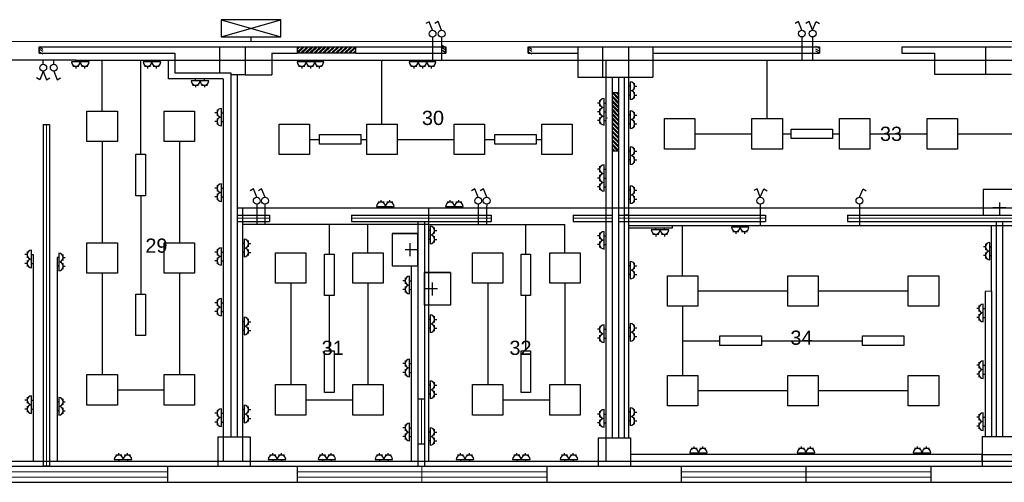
# Model space of a CAD drawing. Header units: millimetres. Extents: x -134161 to 355560, y -27497 to 30328.
# Tile 45 of 95: x 27472 to 42696, y -4 to 7144. Entities that reach past the tile are written whole.
import ezdxf

# ---------------------------------------------------------------- set-up
doc = ezdxf.new("R2010")
doc.units = ezdxf.units.MM
for name, color, linetype, lineweight in [('1_eksplikacija', 8, 'CONTINUOUS', 15), ('1_ESOSAS_SIENAS', 7, 'CONTINUOUS', 30), ('1_PROJ_SIENAS', 6, 'CONTINUOUS', 25), ('1_sanehnika', 8, 'CONTINUOUS', 15), ('_plans', 7, 'CONTINUOUS', 5), ('AVK-A_uzdevums', 1, 'CONTINUOUS', 30), ('AVK-V_uzdevums', 5, 'CONTINUOUS', 30)]:
    doc.layers.add(name, color=color, linetype=linetype, lineweight=lineweight)
doc.styles.add('PBL', font='arial.ttf')
doc.linetypes.add('BATTING', pattern='A,0.00254,-2.54,[134,ltypeshp.shx,S=2.54,R=0,X=-2.54,Y=0],-5.08,[134,ltypeshp.shx,S=2.54,R=180,X=2.54,Y=0],-2.54', length=10.16254)

# ---------------------------------------------------------------- blocks, each defined once
blk = doc.blocks.new('izlietne')
at = {"layer": '1_ESOSAS_SIENAS', "color": 0}
for p, q in [((-250.4, -398.68), (-250.4, 0)), ((250.5, 0), (-250.4, 0)), ((-250.4, 0), (-250.4, -398.68)), ((0, -197.63), (0, 0)), ((250.5, -398.68), (250.5, 0)), ((250.5, -398.68), (250.5, 0)), ((102.4, -120.05), (-98.7, -120.05)), ((-250.4, -398.68), (250.5, -398.68))]:
    blk.add_line(p, q, dxfattribs=at)
blk = doc.blocks.new('3stavs_sak')
at = {"layer": '1_ESOSAS_SIENAS', "linetype": 'ByBlock', "lineweight": 0}
h = blk.add_hatch(dxfattribs=at)
h.set_pattern_fill('ANSI32', color=8, scale=5, style=0)
h.set_pattern_definition([(45, (-11592.49, 30703.72), (-33.67596, 33.67596), []), (45, (-11570.037, 30703.72), (-33.67596, 33.67596), [])])
h.paths.add_polyline_path([(32664, 6727), (31764, 6727), (31764, 6625), (32664, 6625)])
h = blk.add_hatch(dxfattribs=at)
h.set_pattern_fill('ANSI32', color=8, scale=5, angle=-90, style=0)
h.set_pattern_definition([(315, (60711.1, 49374.77), (33.67596, 33.67596), []), (315, (60711.1, 49352.317), (33.67596, 33.67596), [])])
h.paths.add_polyline_path([(36731, 5119), (36731, 6018), (36632, 6018), (36632, 5119)])
at = {"layer": '1_ESOSAS_SIENAS', "color": 0}
for p, q in [((27774, 6727), (31764, 6727)), ((27774, 6727), (27774, 6625)), ((30561, 6727), (30561, 6325)), ((30960, 6727), (30960, 6293)), ((31764, 6727), (31764, 6625)), ((32664, 6727), (34063, 6727)), ((32664, 6727), (32664, 6625)), ((35333, 6727), (39836, 6727)), ((36100, 6727), (36100, 6258)), ((36484, 6727), (36484, 6258)), ((36886, 6727), (36886, 6258)), ((37260, 6727), (37260, 6258)), ((41109, 6727), (42806, 6727)), ((41109, 6727), (41109, 6625)), ((42407, 6727), (42407, 6304)), ((27774, 6625), (29873, 6625)), ((29873, 6625), (29873, 6325)), ((31373, 6625), (31764, 6625)), ((31373, 6625), (31373, 6293)), ((32664, 6625), (34063, 6625)), ((33733, 6625), (34063, 6625)), ((35333, 6625), (36100, 6625)), ((37260, 6625), (39836, 6625)), ((41109, 6625), (41617, 6625)), ((41617, 6625), (41617, 6304)), ((29873, 6325), (30734, 6325)), ((30734, 6325), (30734, 698)), ((30960, 6293), (30734, 6293)), ((30833, 6293), (30833, 698)), ((30960, 6293), (31373, 6293)), ((36100, 6258), (37260, 6258)), ((36632, 6258), (36632, 6018)), ((36731, 6258), (36731, 6018)), ((41617, 6304), (42407, 6304)), ((42407, 6304), (42806, 6304)), ((36731, 6149), (36731, 6145)), ((36632, 6018), (36731, 6018)), ((36632, 6018), (36731, 6018)), ((36632, 5119), (36632, 681)), ((36632, 5119), (36731, 5119)), ((36731, 5119), (36731, 681)), ((33630, 4025), (33630, 247)), ((33630, 4025), (33733, 4025)), ((33733, 4025), (33733, 247)), ((42570, 4025), (42570, 702)), ((42570, 4025), (42668, 4025)), ((42668, 4025), (42668, 702)), ((33630, 1288), (33733, 1288)), ((30536, 698), (30536, 247)), ((30536, 698), (31034, 698)), ((31034, 698), (31034, 247)), ((36417, 681), (36417, 240)), ((36417, 681), (36918, 681)), ((36918, 681), (36918, 240)), ((42354, 702), (42354, 247)), ((42354, 702), (42855, 702)), ((33630, 589), (33733, 589)), ((1453, 247), (66421, 247)), ((29757, 247), (29757, 0)), ((31761, 247), (31761, -4)), ((35620, 247), (35620, -4)), ((37698, 247), (37698, 0)), ((41561, 247), (41561, 0)), ((0, 0), (66671, 0))]:
    blk.add_line(p, q, dxfattribs=at)
at = {"layer": '1_ESOSAS_SIENAS', "color": 0, "lineweight": 5}
for p, q in [((33683, 1288), (33683, 589)), ((25799, 159), (29757, 159)), ((31761, 159), (33690, 159)), ((33690, 247), (33690, -4)), ((33690, 247), (33690, -4)), ((33690, 159), (35620, 159)), ((37698, 159), (39628, 159)), ((39628, 247), (39628, 0)), ((39631, 247), (39631, 0)), ((39631, 159), (41561, 159)), ((25799, 78), (29757, 78)), ((31761, 78), (33690, 78)), ((33690, 78), (35620, 78)), ((37698, 78), (39628, 78)), ((39631, 78), (41561, 78))]:
    blk.add_line(p, q, dxfattribs=at)
at = {"layer": '1_PROJ_SIENAS', "linetype": 'ByBlock'}
for p, q in [((27774, 6727), (27774, 6625)), ((27774, 6625), (27774, 6727)), ((27774, 6723), (27830, 6691)), ((31764, 6727), (32664, 6727)), ((34007, 6744), (34063, 6712)), ((34007, 6711), (34063, 6678)), ((34063, 6727), (34063, 6625)), ((34063, 6625), (34063, 6727)), ((35333, 6727), (35333, 6625)), ((35333, 6625), (35333, 6727)), ((35333, 6723), (35388, 6691)), ((39836, 6698), (39780, 6730)), ((39836, 6727), (39836, 6625)), ((27774, 6690), (27830, 6657)), ((27774, 6650), (27830, 6618)), ((32664, 6625), (31764, 6625)), ((34007, 6671), (34063, 6639)), ((35333, 6690), (35388, 6657)), ((35333, 6650), (35388, 6618)), ((39836, 6659), (39780, 6691)), ((39836, 6625), (39780, 6657)), ((36632, 6018), (36632, 5119)), ((36731, 6018), (36731, 5119)), ((27834, 5525), (27834, 247)), ((27834, 5525), (27934, 5525)), ((27934, 5525), (27934, 247)), ((30833, 4125), (31333, 4125)), ((31333, 4125), (31333, 4025)), ((32603, 4125), (32603, 4025)), ((32603, 4125), (33630, 4125)), ((33630, 4125), (34760, 4125)), ((34760, 4125), (34760, 4025)), ((34760, 4125), (34760, 4025)), ((36030, 4125), (36632, 4125)), ((36030, 4125), (36030, 4025)), ((36030, 4125), (36030, 4025)), ((36731, 4125), (39001, 4125)), ((39001, 4125), (39001, 4025)), ((40270, 4125), (40270, 4025)), ((40270, 4125), (44968, 4125)), ((30833, 4025), (31333, 4025)), ((32603, 4025), (33630, 4025)), ((33733, 4025), (34760, 4025)), ((36030, 4025), (36632, 4025)), ((36731, 4025), (39001, 4025)), ((40270, 4025), (44968, 4025)), ((27934, 247), (27834, 247))]:
    blk.add_line(p, q, dxfattribs=at)
at = {"layer": '1_PROJ_SIENAS', "color": 8, "linetype": 'BATTING', "lineweight": 0, "ltscale": 3}
for p, q in [((27884, 5525), (27884, 247)), ((30833, 4075), (31333, 4075)), ((32603, 4075), (33630, 4075)), ((33630, 4075), (34760, 4075)), ((36030, 4075), (36632, 4075)), ((36731, 4075), (39001, 4075)), ((40270, 4075), (44968, 4075))]:
    blk.add_line(p, q, dxfattribs=at)
at = {"layer": '1_sanehnika', "linetype": 'ByBlock'}
for p, rotation in [((42619, 4124), 180.0101832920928), ((33630, 3591), 270.0101832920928)]:
    blk.add_blockref('izlietne', p, dxfattribs=dict(at, rotation=rotation))
at = {"layer": '1_sanehnika', "linetype": 'ByBlock', "xscale": -1, "rotation": 89.98981670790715}
blk.add_blockref('izlietne', (33733, 2986), dxfattribs=at)
at = {"layer": '1_eksplikacija', "linetype": 'ByBlock', "style": 'PBL'}
for s, p in [('30', (33691, 5517)), ('33', (40773, 5271)), ('29', (29415, 3543)), ('34', (39388, 2121)), ('31', (32141, 1964)), ('32', (35044, 1964))]:
    blk.add_text(s, height=220, dxfattribs=at).set_placement(p)

msp = doc.modelspace()

# ---------------------------------------------------------------- linework, layer by layer
at = {"layer": 'AVK-A_uzdevums', "color": 3}
for p, q in [((33803, 7113), (33752, 7083)), ((33855, 6980), (33803, 7113)), ((39513, 7116), (39462, 7086)), ((39565, 6983), (39513, 7116)), ((33854, 6875), (33853, 6811)), ((39564, 6877), (39563, 6813)), ((33853, 6811), (33853, 6518)), ((39563, 6813), (39563, 6518)), ((27999, 6454), (28000, 6518)), ((29343, 5064), (29343, 6518)), ((27999, 6349), (28052, 6216)), ((28052, 6216), (28102, 6247)), ((29344, 4423), (29344, 3585)), ((31087, 4533), (31036, 4502)), ((31139, 4400), (31087, 4533)), ((34511, 4533), (34460, 4502)), ((34563, 4400), (34511, 4533)), ((40456, 4400), (40512, 4531)), ((40512, 4531), (40562, 4500)), ((31138, 4294), (31137, 4230)), ((34562, 4294), (34561, 4230)), ((40456, 4294), (40455, 4230)), ((31137, 4230), (31137, 3980)), ((34561, 4230), (34561, 3980)), ((40455, 4230), (40455, 3963)), ((32260, 3523), (32260, 3980)), ((35296, 3523), (35296, 3980)), ((29344, 3585), (29343, 2904)), ((32260, 2026), (32260, 2882)), ((35296, 2026), (35296, 2882)), ((37722, 2184), (38298, 2184)), ((38939, 2184), (40502, 2184))]:
    msp.add_line(p, q, dxfattribs=at)
at = {"layer": 'AVK-A_uzdevums', "color": 5}
for p, q in [((33944, 7114), (33893, 7083)), ((33996, 6980), (33944, 7114)), ((39680, 7116), (39629, 7086)), ((39732, 6983), (39680, 7116)), ((39732, 6983), (39787, 7115)), ((39787, 7115), (39837, 7083)), ((33995, 6875), (33994, 6811)), ((39731, 6877), (39730, 6813)), ((33994, 6811), (33994, 6518)), ((39730, 6813), (39730, 6518)), ((28340, 6518), (26365, 6518)), ((27836, 6454), (27837, 6518)), ((28747, 5732), (28747, 6518)), ((33072, 5530), (33072, 6518)), ((39029, 5615), (39029, 6518)), ((27782, 6217), (27732, 6248)), ((27836, 6349), (27782, 6217)), ((27836, 6349), (27889, 6216)), ((27889, 6216), (27939, 6247)), ((37911, 5380), (38794, 5380)), ((39264, 5380), (39398, 5380)), ((40039, 5380), (40148, 5380)), ((40617, 5380), (41501, 5380)), ((41971, 5380), (42854, 5380)), ((31954, 5295), (32105, 5295)), ((32746, 5295), (32837, 5295)), ((33307, 5295), (34190, 5295)), ((34660, 5295), (34816, 5295)), ((35457, 5295), (35544, 5295)), ((31213, 4533), (31162, 4502)), ((31265, 4400), (31213, 4533)), ((34642, 4533), (34591, 4502)), ((34694, 4400), (34642, 4533)), ((38872, 4533), (38821, 4503)), ((38923, 4400), (38872, 4533)), ((38923, 4400), (38978, 4531)), ((38978, 4531), (39028, 4500)), ((31264, 4294), (31263, 4230)), ((34693, 4294), (34692, 4230)), ((38923, 4294), (38922, 4230)), ((31263, 4230), (31263, 3980)), ((34692, 4230), (34692, 3980)), ((38922, 4230), (38922, 3963)), ((33793, 3980), (30917, 3980)), ((32857, 3541), (32857, 3980)), ((33793, 3980), (35903, 3980)), ((35903, 3541), (35903, 3980)), ((37722, 3188), (37722, 3963)), ((37957, 2954), (39348, 2954)), ((39818, 2954), (41211, 2954)), ((37722, 2719), (37722, 1649)), ((37957, 1415), (39348, 1415)), ((39818, 1415), (41211, 1415))]:
    msp.add_line(p, q, dxfattribs=at)
at = {"layer": 'AVK-A_uzdevums'}
msp.add_line((326, 6796), (66357, 6825), dxfattribs=at)
at = {"layer": 'AVK-A_uzdevums', "color": 1}
for p, q in [((28340, 6518), (29767, 6518)), ((29767, 6518), (29767, 6228)), ((29767, 6518), (66012, 6518)), ((35577, 6518), (66272, 6518)), ((36533, 6518), (36533, 321)), ((30617, 6228), (29767, 6228)), ((30617, 6228), (30617, 321)), ((56570, 4230), (30833, 4230)), ((30917, 4230), (30917, 321)), ((33793, 4230), (33793, 321)), ((37559, 3963), (57196, 3963)), ((42500, 2948), (42500, 3963)), ((27679, 3514), (27679, 321)), ((28049, 3470), (28049, 321)), ((33525, 3341), (33525, 321)), ((326, 321), (66421, 321))]:
    msp.add_line(p, q, dxfattribs=at)
at = {"layer": 'AVK-A_uzdevums', "color": 4}
for p, q in [((36816, 6258), (36816, 4125)), ((36816, 6258), (36886, 6258)), ((36886, 6258), (36886, 4125)), ((36886, 4125), (36816, 4125)), ((36816, 4125), (36816, 681)), ((36886, 4125), (36886, 681)), ((36886, 3963), (37559, 3963)), ((37559, 3963), (37559, 3923)), ((37559, 3923), (36886, 3923)), ((42500, 2948), (42397, 2947)), ((42397, 2947), (42397, 702)), ((42500, 2948), (42500, 702)), ((42354, 425), (36918, 425)), ((36918, 425), (36918, 321)), ((36918, 321), (42354, 321)), ((42354, 321), (42354, 425)), ((42354, 425), (48256, 425))]:
    msp.add_line(p, q, dxfattribs=at)
at = {"layer": 'AVK-A_uzdevums', "color": 3}
for points in [[(32105, 5222), (32105, 5368), (32746, 5368), (32746, 5222)], [(34816, 5222), (34816, 5368), (35457, 5368), (35457, 5222)], [(39398, 5307), (39398, 5453), (40039, 5453), (40039, 5307)], [(29270, 5064), (29416, 5064), (29416, 4423), (29270, 4423)], [(32187, 3523), (32333, 3523), (32333, 2882), (32187, 2882)], [(35223, 3523), (35369, 3523), (35369, 2882), (35223, 2882)], [(29270, 2904), (29416, 2904), (29416, 2263), (29270, 2263)], [(38298, 2111), (38298, 2257), (38939, 2257), (38939, 2111)], [(40502, 2111), (40502, 2257), (41143, 2257), (41143, 2111)], [(32187, 2026), (32333, 2026), (32333, 1385), (32187, 1385)], [(35223, 2026), (35369, 2026), (35369, 1385), (35223, 1385)]]:
    msp.add_lwpolyline(points, close=True, dxfattribs=at)
for centre in [(33855, 6928), (39565, 6930), (27999, 6402), (31138, 4347), (34562, 4347), (40456, 4347)]:
    msp.add_circle(centre, 52.7, dxfattribs=at)
at = {"layer": 'AVK-A_uzdevums', "color": 5}
for centre in [(33996, 6928), (39732, 6930), (27836, 6402), (31264, 4347), (34693, 4347), (38923, 4347)]:
    msp.add_circle(centre, 52.7, dxfattribs=at)
at = {"layer": 'AVK-V_uzdevums', "color": 1}
for p, q in [((31509, 7144), (30587, 7144)), ((30587, 7144), (30587, 6877)), ((30587, 6877), (31509, 7144)), ((30587, 7144), (31509, 6877)), ((31509, 6877), (31509, 7144)), ((30587, 6877), (31509, 6877)), ((31048, 6877), (31048, 6810)), ((28408, 6492), (28272, 6492)), ((28294, 6424), (28340, 6424)), ((28340, 6492), (28340, 6518)), ((28340, 6424), (28387, 6424)), ((28340, 6424), (28340, 6392)), ((28544, 6492), (28408, 6492)), ((28430, 6424), (28476, 6424)), ((28476, 6492), (28476, 6518)), ((28476, 6424), (28523, 6424)), ((28476, 6424), (28476, 6392)), ((29516, 6492), (29380, 6492)), ((29401, 6424), (29448, 6424)), ((29448, 6492), (29448, 6518)), ((29448, 6424), (29495, 6424)), ((29448, 6424), (29448, 6392)), ((29652, 6492), (29516, 6492)), ((29537, 6424), (29584, 6424)), ((29584, 6492), (29584, 6518)), ((29584, 6424), (29631, 6424)), ((29584, 6424), (29584, 6392)), ((31900, 6492), (31764, 6492)), ((31785, 6424), (31832, 6424)), ((31832, 6492), (31832, 6518)), ((31832, 6424), (31879, 6424)), ((31832, 6424), (31832, 6392)), ((32036, 6492), (31900, 6492)), ((31921, 6424), (31968, 6424)), ((31968, 6492), (31968, 6518)), ((31968, 6424), (32015, 6424)), ((31968, 6424), (31968, 6392)), ((32172, 6492), (32036, 6492)), ((32057, 6424), (32104, 6424)), ((32104, 6492), (32104, 6518)), ((32104, 6424), (32151, 6424)), ((32104, 6424), (32104, 6392)), ((33632, 6492), (33496, 6492)), ((33517, 6424), (33564, 6424)), ((33564, 6492), (33564, 6518)), ((33564, 6424), (33611, 6424)), ((33564, 6424), (33564, 6392)), ((33768, 6492), (33632, 6492)), ((33653, 6424), (33700, 6424)), ((33700, 6492), (33700, 6518)), ((33700, 6424), (33747, 6424)), ((33700, 6424), (33700, 6392)), ((33904, 6492), (33768, 6492)), ((33789, 6424), (33836, 6424)), ((33836, 6492), (33836, 6518)), ((33836, 6424), (33883, 6424)), ((33836, 6424), (33836, 6392)), ((30260, 6202), (30124, 6202)), ((30145, 6134), (30192, 6134)), ((30192, 6202), (30192, 6228)), ((30192, 6134), (30239, 6134)), ((30192, 6134), (30192, 6102)), ((30396, 6202), (30260, 6202)), ((30281, 6134), (30328, 6134)), ((30328, 6202), (30328, 6228)), ((30328, 6134), (30375, 6134)), ((30328, 6134), (30328, 6102)), ((36439, 5857), (36407, 5857)), ((36439, 5903), (36439, 5857)), ((36439, 5857), (36439, 5810)), ((36507, 5789), (36507, 5924)), ((36507, 5857), (36533, 5857)), ((36507, 5653), (36507, 5789)), ((30523, 5706), (30491, 5706)), ((30523, 5753), (30523, 5706)), ((30523, 5706), (30523, 5659)), ((30591, 5638), (30591, 5774)), ((30591, 5706), (30617, 5706)), ((30591, 5502), (30591, 5638)), ((36439, 5721), (36407, 5721)), ((36439, 5767), (36439, 5721)), ((36439, 5721), (36439, 5674)), ((36507, 5721), (36533, 5721)), ((36507, 5517), (36507, 5653)), ((30523, 5570), (30491, 5570)), ((30523, 5617), (30523, 5570)), ((30523, 5570), (30523, 5523)), ((30591, 5570), (30617, 5570)), ((36439, 5585), (36407, 5585)), ((36439, 5631), (36439, 5585)), ((36439, 5585), (36439, 5538)), ((36507, 5585), (36533, 5585)), ((36439, 4880), (36439, 4834)), ((36507, 4766), (36507, 4902)), ((36439, 4834), (36407, 4834)), ((36439, 4834), (36439, 4787)), ((36439, 4745), (36439, 4698)), ((36507, 4834), (36533, 4834)), ((36507, 4630), (36507, 4766)), ((30523, 4588), (30523, 4541)), ((30591, 4473), (30591, 4609)), ((36439, 4698), (36407, 4698)), ((36439, 4698), (36439, 4651)), ((36439, 4609), (36439, 4562)), ((36507, 4698), (36533, 4698)), ((36507, 4494), (36507, 4630)), ((30523, 4541), (30491, 4541)), ((30523, 4541), (30523, 4495)), ((30523, 4452), (30523, 4405)), ((30591, 4541), (30617, 4541)), ((30591, 4337), (30591, 4473)), ((36439, 4562), (36407, 4562)), ((36439, 4562), (36439, 4515)), ((36507, 4562), (36533, 4562)), ((30523, 4405), (30491, 4405)), ((30523, 4405), (30523, 4359)), ((30591, 4405), (30617, 4405)), ((33059, 4324), (33012, 4324)), ((33059, 4324), (33059, 4357)), ((33105, 4324), (33059, 4324)), ((33195, 4324), (33148, 4324)), ((33195, 4324), (33195, 4357)), ((33241, 4324), (33195, 4324)), ((34126, 4324), (34080, 4324)), ((34126, 4324), (34126, 4357)), ((34173, 4324), (34126, 4324)), ((34262, 4324), (34215, 4324)), ((34262, 4324), (34262, 4357)), ((34309, 4324), (34262, 4324)), ((32991, 4256), (33127, 4256)), ((33059, 4256), (33059, 4230)), ((33127, 4256), (33263, 4256)), ((33195, 4256), (33195, 4230)), ((34058, 4256), (34194, 4256)), ((34126, 4256), (34126, 4230)), ((34194, 4256), (34330, 4256)), ((34262, 4256), (34262, 4230)), ((38544, 3938), (38544, 3963)), ((38680, 3938), (38680, 3963)), ((33819, 3886), (33793, 3886)), ((33819, 3954), (33819, 3818)), ((33819, 3818), (33819, 3682)), ((33887, 3886), (33887, 3933)), ((33887, 3839), (33887, 3886)), ((33887, 3886), (33920, 3886)), ((36439, 3852), (36439, 3805)), ((36507, 3737), (36507, 3873)), ((38612, 3938), (38476, 3938)), ((38497, 3870), (38544, 3870)), ((38544, 3870), (38591, 3870)), ((38544, 3870), (38544, 3837)), ((38748, 3938), (38612, 3938)), ((38633, 3870), (38680, 3870)), ((38680, 3870), (38727, 3870)), ((38680, 3870), (38680, 3837)), ((30943, 3684), (30917, 3684)), ((30943, 3752), (30943, 3616)), ((31011, 3684), (31011, 3730)), ((31011, 3637), (31011, 3684)), ((31011, 3684), (31044, 3684)), ((33819, 3750), (33793, 3750)), ((33887, 3750), (33887, 3797)), ((33887, 3703), (33887, 3750)), ((33887, 3750), (33920, 3750)), ((36439, 3805), (36407, 3805)), ((36439, 3669), (36407, 3669)), ((36439, 3805), (36439, 3758)), ((36439, 3716), (36439, 3669)), ((36439, 3669), (36439, 3622)), ((36507, 3805), (36533, 3805)), ((36507, 3601), (36507, 3737)), ((36507, 3669), (36533, 3669)), ((42406, 3683), (42406, 3636)), ((42474, 3568), (42474, 3704)), ((27586, 3514), (27553, 3514)), ((27586, 3561), (27586, 3514)), ((27586, 3514), (27586, 3467)), ((27654, 3446), (27654, 3582)), ((27654, 3514), (27679, 3514)), ((28075, 3538), (28075, 3402)), ((28143, 3470), (28143, 3516)), ((30523, 3553), (30491, 3553)), ((30523, 3600), (30523, 3553)), ((30523, 3553), (30523, 3507)), ((30591, 3485), (30591, 3621)), ((30591, 3553), (30617, 3553)), ((30943, 3548), (30917, 3548)), ((30943, 3616), (30943, 3480)), ((31011, 3548), (31011, 3594)), ((31011, 3501), (31011, 3548)), ((31011, 3548), (31044, 3548)), ((42406, 3636), (42373, 3636)), ((42406, 3636), (42406, 3589)), ((42406, 3547), (42406, 3500)), ((42474, 3636), (42500, 3636)), ((42474, 3432), (42474, 3568)), ((27586, 3378), (27553, 3378)), ((27586, 3425), (27586, 3378)), ((27586, 3378), (27586, 3331)), ((27654, 3310), (27654, 3446)), ((27654, 3378), (27679, 3378)), ((28075, 3470), (28049, 3470)), ((28075, 3402), (28075, 3266)), ((28143, 3423), (28143, 3470)), ((28143, 3470), (28176, 3470)), ((28143, 3334), (28143, 3380)), ((30523, 3417), (30491, 3417)), ((30523, 3464), (30523, 3417)), ((30523, 3417), (30523, 3371)), ((30591, 3350), (30591, 3485)), ((30591, 3417), (30617, 3417)), ((42406, 3500), (42373, 3500)), ((42406, 3500), (42406, 3453)), ((42474, 3500), (42500, 3500)), ((28075, 3334), (28049, 3334)), ((28143, 3287), (28143, 3334)), ((28143, 3334), (28176, 3334)), ((33431, 3111), (33398, 3111)), ((33431, 3158), (33431, 3111)), ((33431, 3111), (33431, 3065)), ((33499, 3043), (33499, 3179)), ((33499, 3111), (33525, 3111)), ((33431, 2975), (33398, 2975)), ((33431, 3022), (33431, 2975)), ((33431, 2975), (33431, 2929)), ((33499, 2907), (33499, 3043)), ((33499, 2975), (33525, 2975)), ((30523, 2770), (30491, 2770)), ((30523, 2817), (30523, 2770)), ((30523, 2770), (30523, 2724)), ((30591, 2702), (30591, 2838)), ((30591, 2770), (30617, 2770)), ((30523, 2634), (30491, 2634)), ((30523, 2681), (30523, 2634)), ((30523, 2634), (30523, 2588)), ((30591, 2566), (30591, 2702)), ((30591, 2634), (30617, 2634)), ((30943, 2478), (30917, 2478)), ((30943, 2546), (30943, 2410)), ((31011, 2478), (31011, 2524)), ((31011, 2431), (31011, 2478)), ((31011, 2478), (31044, 2478)), ((33819, 2514), (33793, 2514)), ((33819, 2582), (33819, 2446)), ((33819, 2446), (33819, 2310)), ((33887, 2514), (33887, 2561)), ((33887, 2468), (33887, 2514)), ((33887, 2514), (33920, 2514)), ((30943, 2342), (30917, 2342)), ((30943, 2410), (30943, 2274)), ((31011, 2342), (31011, 2388)), ((31011, 2295), (31011, 2342)), ((31011, 2342), (31044, 2342)), ((33819, 2378), (33793, 2378)), ((33887, 2378), (33887, 2425)), ((33887, 2332), (33887, 2378)), ((33887, 2378), (33920, 2378)), ((36439, 2360), (36407, 2360)), ((36439, 2406), (36439, 2360)), ((36439, 2360), (36439, 2313)), ((36507, 2292), (36507, 2428)), ((36507, 2360), (36533, 2360)), ((36507, 2156), (36507, 2292)), ((36439, 2224), (36407, 2224)), ((36439, 2270), (36439, 2224)), ((36439, 2224), (36439, 2177)), ((36507, 2224), (36533, 2224)), ((33431, 1831), (33398, 1831)), ((33431, 1878), (33431, 1831)), ((33431, 1831), (33431, 1784)), ((33499, 1763), (33499, 1899)), ((33499, 1831), (33525, 1831)), ((33431, 1695), (33398, 1695)), ((33431, 1742), (33431, 1695)), ((33431, 1695), (33431, 1648)), ((33499, 1627), (33499, 1763)), ((33499, 1695), (33525, 1695)), ((33819, 1563), (33819, 1427)), ((33887, 1495), (33887, 1542)), ((33819, 1495), (33793, 1495)), ((33819, 1427), (33819, 1291)), ((33887, 1449), (33887, 1495)), ((33887, 1495), (33920, 1495)), ((33887, 1359), (33887, 1406)), ((27586, 1264), (27553, 1264)), ((27586, 1310), (27586, 1264)), ((27586, 1264), (27586, 1217)), ((27654, 1196), (27654, 1331)), ((27654, 1264), (27679, 1264)), ((28075, 1238), (28049, 1238)), ((28075, 1306), (28075, 1170)), ((28143, 1238), (28143, 1284)), ((28143, 1191), (28143, 1238)), ((28143, 1238), (28176, 1238)), ((33819, 1359), (33793, 1359)), ((33887, 1313), (33887, 1359)), ((33887, 1359), (33920, 1359)), ((27586, 1128), (27553, 1128)), ((27586, 1174), (27586, 1128)), ((27586, 1128), (27586, 1081)), ((27654, 1060), (27654, 1196)), ((27654, 1128), (27679, 1128)), ((28075, 1102), (28049, 1102)), ((28075, 1170), (28075, 1034)), ((28143, 1102), (28143, 1148)), ((28143, 1055), (28143, 1102)), ((28143, 1102), (28176, 1102)), ((30523, 1110), (30523, 1063)), ((30591, 996), (30591, 1131)), ((30943, 1119), (30917, 1119)), ((30943, 1187), (30943, 1051)), ((31011, 1119), (31011, 1166)), ((31011, 1073), (31011, 1119)), ((31011, 1119), (31044, 1119)), ((36439, 1098), (36439, 1051)), ((36507, 983), (36507, 1119)), ((30523, 1063), (30491, 1063)), ((30523, 928), (30491, 928)), ((30523, 1063), (30523, 1017)), ((30523, 974), (30523, 928)), ((30523, 928), (30523, 881)), ((30591, 1063), (30617, 1063)), ((30591, 860), (30591, 996)), ((30591, 928), (30617, 928)), ((30943, 983), (30917, 983)), ((30943, 1051), (30943, 916)), ((31011, 983), (31011, 1030)), ((31011, 937), (31011, 983)), ((31011, 983), (31044, 983)), ((36439, 1051), (36407, 1051)), ((36439, 916), (36407, 916)), ((36439, 1051), (36439, 1005)), ((36439, 962), (36439, 916)), ((36439, 916), (36439, 869)), ((36507, 1051), (36533, 1051)), ((36507, 848), (36507, 983)), ((36507, 916), (36533, 916)), ((33431, 840), (33398, 840)), ((33431, 887), (33431, 840)), ((33431, 840), (33431, 793)), ((33499, 772), (33499, 908)), ((33499, 840), (33525, 840)), ((33499, 636), (33499, 772)), ((33819, 772), (33793, 772)), ((33819, 840), (33819, 704)), ((33887, 772), (33887, 819)), ((33887, 725), (33887, 772)), ((33887, 772), (33920, 772)), ((33431, 704), (33398, 704)), ((33431, 751), (33431, 704)), ((33431, 704), (33431, 657)), ((33499, 704), (33525, 704)), ((33819, 636), (33793, 636)), ((33819, 704), (33819, 568)), ((33887, 636), (33887, 683)), ((33887, 589), (33887, 636)), ((33887, 636), (33920, 636)), ((28935, 347), (29071, 347)), ((29003, 415), (28956, 415)), ((29003, 415), (29003, 448)), ((29050, 415), (29003, 415)), ((29003, 347), (29003, 321)), ((29071, 347), (29207, 347)), ((29139, 415), (29092, 415)), ((29139, 415), (29139, 448)), ((29185, 415), (29139, 415)), ((29139, 347), (29139, 321)), ((31316, 347), (31452, 347)), ((31384, 415), (31337, 415)), ((31384, 415), (31384, 448)), ((31431, 415), (31384, 415)), ((31384, 347), (31384, 321)), ((31452, 347), (31588, 347)), ((31520, 415), (31473, 415)), ((31520, 415), (31520, 448)), ((31567, 415), (31520, 415)), ((31520, 347), (31520, 321)), ((32085, 347), (32221, 347)), ((32153, 415), (32106, 415)), ((32153, 415), (32153, 448)), ((32199, 415), (32153, 415)), ((32153, 347), (32153, 321)), ((32221, 347), (32357, 347)), ((32289, 415), (32242, 415)), ((32289, 415), (32289, 448)), ((32335, 415), (32289, 415)), ((32289, 347), (32289, 321)), ((32966, 347), (33102, 347)), ((33034, 415), (32988, 415)), ((33034, 415), (33034, 448)), ((33081, 415), (33034, 415)), ((33034, 347), (33034, 321)), ((33102, 347), (33238, 347)), ((33170, 415), (33124, 415)), ((33170, 415), (33170, 448)), ((33217, 415), (33170, 415)), ((33170, 347), (33170, 321)), ((34221, 347), (34357, 347)), ((34289, 415), (34243, 415)), ((34289, 415), (34289, 448)), ((34336, 415), (34289, 415)), ((34289, 347), (34289, 321)), ((34357, 347), (34493, 347)), ((34425, 415), (34379, 415)), ((34425, 415), (34425, 448)), ((34472, 415), (34425, 415)), ((34425, 347), (34425, 321)), ((35091, 347), (35227, 347)), ((35159, 415), (35112, 415)), ((35159, 415), (35159, 448)), ((35206, 415), (35159, 415)), ((35159, 347), (35159, 321)), ((35227, 347), (35363, 347)), ((35295, 415), (35248, 415)), ((35295, 415), (35295, 448)), ((35342, 415), (35295, 415)), ((35295, 347), (35295, 321)), ((35828, 347), (35964, 347)), ((35896, 415), (35850, 415)), ((35896, 415), (35896, 448)), ((35943, 415), (35896, 415)), ((35896, 347), (35896, 321)), ((35964, 347), (36100, 347)), ((36032, 415), (35986, 415)), ((36032, 415), (36032, 448)), ((36079, 415), (36032, 415)), ((36032, 347), (36032, 321))]:
    msp.add_line(p, q, dxfattribs=at)
at = {"layer": 'AVK-V_uzdevums', "color": 4}
for p, q in [((36912, 6115), (36886, 6115)), ((36912, 6183), (36912, 6048)), ((36980, 6115), (36980, 6162)), ((36980, 6069), (36980, 6115)), ((36980, 6115), (37013, 6115)), ((36912, 5980), (36886, 5980)), ((36912, 6048), (36912, 5912)), ((36980, 5980), (36980, 6026)), ((36980, 5933), (36980, 5980)), ((36980, 5980), (37013, 5980)), ((36912, 5668), (36886, 5668)), ((36912, 5736), (36912, 5600)), ((36980, 5668), (36980, 5715)), ((36980, 5622), (36980, 5668)), ((36980, 5668), (37013, 5668)), ((36912, 5533), (36886, 5533)), ((36912, 5600), (36912, 5465)), ((36980, 5533), (36980, 5579)), ((36980, 5486), (36980, 5533)), ((36980, 5533), (37013, 5533)), ((36912, 5181), (36912, 5045)), ((36912, 5113), (36886, 5113)), ((36912, 5045), (36912, 4909)), ((36980, 5113), (36980, 5160)), ((36980, 5066), (36980, 5113)), ((36980, 5113), (37013, 5113)), ((36912, 4977), (36886, 4977)), ((36980, 4977), (36980, 5024)), ((36980, 4930), (36980, 4977)), ((36980, 4977), (37013, 4977)), ((36912, 4575), (36912, 4440)), ((36912, 4508), (36886, 4508)), ((36912, 4440), (36912, 4304)), ((36980, 4508), (36980, 4554)), ((36980, 4461), (36980, 4508)), ((36980, 4508), (37013, 4508)), ((36980, 4372), (36980, 4418)), ((36912, 4372), (36886, 4372)), ((36980, 4325), (36980, 4372)), ((36980, 4372), (37013, 4372)), ((37374, 3897), (37238, 3897)), ((37260, 3829), (37306, 3829)), ((37306, 3897), (37306, 3923)), ((37306, 3829), (37353, 3829)), ((37306, 3829), (37306, 3796)), ((37510, 3897), (37374, 3897)), ((37396, 3829), (37442, 3829)), ((37442, 3897), (37442, 3923)), ((37442, 3829), (37489, 3829)), ((37442, 3829), (37442, 3796)), ((36912, 3410), (36912, 3274)), ((36980, 3342), (36980, 3389)), ((36912, 3342), (36886, 3342)), ((36912, 3206), (36886, 3206)), ((36912, 3274), (36912, 3138)), ((36980, 3295), (36980, 3342)), ((36980, 3342), (37013, 3342)), ((36980, 3206), (36980, 3253)), ((36980, 3160), (36980, 3206)), ((36980, 3206), (37013, 3206)), ((42371, 2613), (42371, 2749)), ((42303, 2681), (42270, 2681)), ((42303, 2728), (42303, 2681)), ((42303, 2681), (42303, 2634)), ((42303, 2592), (42303, 2545)), ((42371, 2681), (42397, 2681)), ((42371, 2477), (42371, 2613)), ((36912, 2451), (36912, 2315)), ((42303, 2545), (42270, 2545)), ((42303, 2545), (42303, 2498)), ((42371, 2545), (42397, 2545)), ((36912, 2383), (36886, 2383)), ((36912, 2315), (36912, 2179)), ((36980, 2383), (36980, 2430)), ((36980, 2336), (36980, 2383)), ((36980, 2383), (37013, 2383)), ((36980, 2247), (36980, 2294)), ((36912, 2247), (36886, 2247)), ((36980, 2201), (36980, 2247)), ((36980, 2247), (37013, 2247)), ((42303, 1852), (42303, 1805)), ((42371, 1737), (42371, 1873)), ((42303, 1805), (42270, 1805)), ((42303, 1805), (42303, 1758)), ((42303, 1716), (42303, 1669)), ((42371, 1805), (42397, 1805)), ((42371, 1601), (42371, 1737)), ((42303, 1669), (42270, 1669)), ((42303, 1669), (42303, 1622)), ((42371, 1669), (42397, 1669)), ((36912, 1080), (36886, 1080)), ((36912, 1147), (36912, 1012)), ((36980, 1080), (36980, 1126)), ((36980, 1033), (36980, 1080)), ((36980, 1080), (37013, 1080)), ((42371, 934), (42371, 1070)), ((36912, 944), (36886, 944)), ((36912, 1012), (36912, 876)), ((36980, 944), (36980, 990)), ((36980, 897), (36980, 944)), ((36980, 944), (37013, 944)), ((42303, 1002), (42270, 1002)), ((42303, 1049), (42303, 1002)), ((42303, 1002), (42303, 956)), ((42371, 1002), (42397, 1002)), ((42371, 798), (42371, 934)), ((42303, 866), (42270, 866)), ((42303, 913), (42303, 866)), ((42303, 866), (42303, 820)), ((42371, 866), (42397, 866)), ((37899, 519), (37853, 519)), ((37899, 519), (37899, 551)), ((37946, 519), (37899, 519)), ((38035, 519), (37989, 519)), ((38035, 519), (38035, 551)), ((38082, 519), (38035, 519)), ((39561, 519), (39515, 519)), ((39561, 519), (39561, 551)), ((39608, 519), (39561, 519)), ((39697, 519), (39651, 519)), ((39697, 519), (39697, 551)), ((39744, 519), (39697, 519)), ((41355, 519), (41308, 519)), ((41355, 519), (41355, 551)), ((41402, 519), (41355, 519)), ((41491, 519), (41444, 519)), ((41491, 519), (41491, 551)), ((41537, 519), (41491, 519)), ((37831, 451), (37967, 451)), ((37899, 451), (37899, 425)), ((37967, 451), (38103, 451)), ((38035, 451), (38035, 425)), ((39493, 451), (39629, 451)), ((39561, 451), (39561, 425)), ((39629, 451), (39765, 451)), ((39697, 451), (39697, 425)), ((41287, 451), (41423, 451)), ((41355, 451), (41355, 425)), ((41423, 451), (41559, 451)), ((41491, 451), (41491, 425))]:
    msp.add_line(p, q, dxfattribs=at)
at = {"layer": 'AVK-V_uzdevums', "color": 5}
for p, q in [((28747, 5263), (28747, 3696)), ((29941, 5263), (29941, 3696)), ((28747, 3227), (28747, 1660)), ((29941, 3227), (29941, 1660)), ((31663, 3072), (31663, 1505)), ((32857, 3072), (32857, 1505)), ((34709, 3072), (34709, 1505)), ((35903, 3072), (35903, 1505)), ((28982, 1425), (29706, 1425)), ((31898, 1270), (32622, 1270)), ((34944, 1270), (35668, 1270))]:
    msp.add_line(p, q, dxfattribs=at)
for points in [[(28512, 5732), (28982, 5732), (28982, 5263), (28512, 5263)], [(29706, 5732), (30176, 5732), (30176, 5263), (29706, 5263)], [(31484, 5530), (31954, 5530), (31954, 5061), (31484, 5061)], [(31484, 5530), (31954, 5530), (31954, 5061), (31484, 5061)], [(31484, 5530), (31954, 5530), (31954, 5061), (31484, 5061)], [(31484, 5530), (31954, 5530), (31954, 5061), (31484, 5061)], [(31484, 5530), (31954, 5530), (31954, 5061), (31484, 5061)], [(31484, 5530), (31954, 5530), (31954, 5061), (31484, 5061)], [(32837, 5530), (33307, 5530), (33307, 5061), (32837, 5061)], [(32837, 5530), (33307, 5530), (33307, 5061), (32837, 5061)], [(34190, 5530), (34660, 5530), (34660, 5061), (34190, 5061)], [(34190, 5530), (34660, 5530), (34660, 5061), (34190, 5061)], [(35544, 5530), (36013, 5530), (36013, 5061), (35544, 5061)], [(35544, 5530), (36013, 5530), (36013, 5061), (35544, 5061)], [(37441, 5615), (37911, 5615), (37911, 5145), (37441, 5145)], [(37441, 5615), (37911, 5615), (37911, 5145), (37441, 5145)], [(38794, 5615), (39264, 5615), (39264, 5145), (38794, 5145)], [(38794, 5615), (39264, 5615), (39264, 5145), (38794, 5145)], [(40148, 5615), (40617, 5615), (40617, 5145), (40148, 5145)], [(40148, 5615), (40617, 5615), (40617, 5145), (40148, 5145)], [(41501, 5615), (41971, 5615), (41971, 5145), (41501, 5145)], [(41501, 5615), (41971, 5615), (41971, 5145), (41501, 5145)], [(41501, 5615), (41971, 5615), (41971, 5145), (41501, 5145)], [(41501, 5615), (41971, 5615), (41971, 5145), (41501, 5145)], [(28512, 3696), (28982, 3696), (28982, 3227), (28512, 3227)], [(29706, 3696), (30176, 3696), (30176, 3227), (29706, 3227)], [(31428, 3541), (31898, 3541), (31898, 3072), (31428, 3072)], [(32622, 3541), (33092, 3541), (33092, 3072), (32622, 3072)], [(34474, 3541), (34944, 3541), (34944, 3072), (34474, 3072)], [(35668, 3541), (36138, 3541), (36138, 3072), (35668, 3072)], [(37488, 3188), (37957, 3188), (37957, 2719), (37488, 2719)], [(37488, 3188), (37957, 3188), (37957, 2719), (37488, 2719)], [(39348, 3188), (39818, 3188), (39818, 2719), (39348, 2719)], [(41211, 3188), (41681, 3188), (41681, 2719), (41211, 2719)], [(41211, 3188), (41681, 3188), (41681, 2719), (41211, 2719)], [(28512, 1660), (28982, 1660), (28982, 1190), (28512, 1190)], [(29706, 1660), (30176, 1660), (30176, 1190), (29706, 1190)], [(37488, 1649), (37957, 1649), (37957, 1180), (37488, 1180)], [(37488, 1649), (37957, 1649), (37957, 1180), (37488, 1180)], [(39348, 1649), (39818, 1649), (39818, 1180), (39348, 1180)], [(41211, 1649), (41681, 1649), (41681, 1180), (41211, 1180)], [(41211, 1649), (41681, 1649), (41681, 1180), (41211, 1180)], [(31428, 1505), (31898, 1505), (31898, 1035), (31428, 1035)], [(32622, 1505), (33092, 1505), (33092, 1035), (32622, 1035)], [(34474, 1505), (34944, 1505), (34944, 1035), (34474, 1035)], [(35668, 1505), (36138, 1505), (36138, 1035), (35668, 1035)]]:
    msp.add_lwpolyline(points, close=True, dxfattribs=at)
at = {"layer": 'AVK-V_uzdevums', "color": 1}
for centre, start, end in [((28340, 6492), 180, 0), ((28476, 6492), 180, 0), ((29448, 6492), 180, 0), ((29584, 6492), 180, 0), ((31832, 6492), 180, 0), ((31968, 6492), 180, 0), ((32104, 6492), 180, 0), ((33564, 6492), 180, 0), ((33700, 6492), 180, 0), ((33836, 6492), 180, 0), ((30192, 6202), 180, 0), ((30328, 6202), 180, 0), ((36507, 5857), 90, 270), ((36507, 5721), 90, 270), ((30591, 5706), 90, 270), ((30591, 5570), 90, 270), ((36507, 5585), 90, 270), ((36507, 4834), 90, 270), ((36507, 4698), 90, 270), ((30591, 4541), 90, 270), ((36507, 4562), 90, 270), ((30591, 4405), 90, 270), ((33059, 4256), 0, 180), ((33195, 4256), 0, 180), ((34126, 4256), 0, 180), ((34262, 4256), 0, 180), ((33819, 3886), 270, 90), ((33819, 3750), 270, 90), ((36507, 3805), 90, 270), ((38544, 3938), 180, 0), ((38680, 3938), 180, 0), ((30943, 3684), 270, 90), ((36507, 3669), 90, 270), ((42474, 3636), 90, 270), ((27654, 3514), 90, 270), ((28075, 3470), 270, 90), ((30591, 3553), 90, 270), ((30943, 3548), 270, 90), ((42474, 3500), 90, 270), ((27654, 3378), 90, 270), ((28075, 3334), 270, 90), ((30591, 3417), 90, 270), ((33499, 3111), 90, 270), ((33499, 2975), 90, 270), ((30591, 2770), 90, 270), ((30591, 2634), 90, 270), ((30943, 2478), 270, 90), ((33819, 2514), 270, 90), ((33819, 2378), 270, 90), ((30943, 2342), 270, 90), ((36507, 2360), 90, 270), ((36507, 2224), 90, 270), ((33499, 1831), 90, 270), ((33499, 1695), 90, 270), ((33819, 1495), 270, 90), ((33819, 1359), 270, 90), ((27654, 1264), 90, 270), ((28075, 1238), 270, 90), ((27654, 1128), 90, 270), ((28075, 1102), 270, 90), ((30591, 1063), 90, 270), ((30943, 1119), 270, 90), ((36507, 1051), 90, 270), ((30591, 928), 90, 270), ((30943, 983), 270, 90), ((36507, 916), 90, 270), ((33499, 840), 90, 270), ((33499, 704), 90, 270), ((33819, 772), 270, 90), ((33819, 636), 270, 90), ((29003, 347), 0, 180), ((29139, 347), 0, 180), ((31384, 347), 0, 180), ((31520, 347), 0, 180), ((32153, 347), 0, 180), ((32289, 347), 0, 180), ((33034, 347), 0, 180), ((33170, 347), 0, 180), ((34289, 347), 0, 180), ((34425, 347), 0, 180), ((35159, 347), 0, 180), ((35295, 347), 0, 180), ((35896, 347), 0, 180), ((36032, 347), 0, 180)]:
    msp.add_arc(centre, 68, start, end, dxfattribs=at)
at = {"layer": 'AVK-V_uzdevums', "color": 4}
for centre, start, end in [((36912, 6115), 270, 90), ((36912, 5980), 270, 90), ((36912, 5668), 270, 90), ((36912, 5533), 270, 90), ((36912, 5113), 270, 90), ((36912, 4977), 270, 90), ((36912, 4508), 270, 90), ((36912, 4372), 270, 90), ((37306, 3897), 180, 0), ((37442, 3897), 180, 0), ((36912, 3342), 270, 90), ((36912, 3206), 270, 90), ((42371, 2681), 90, 270), ((42371, 2545), 90, 270), ((36912, 2383), 270, 90), ((36912, 2247), 270, 90), ((42371, 1805), 90, 270), ((42371, 1669), 90, 270), ((36912, 1080), 270, 90), ((42371, 1002), 90, 270), ((36912, 944), 270, 90), ((42371, 866), 90, 270), ((37899, 451), 0, 180), ((38035, 451), 0, 180), ((39561, 451), 0, 180), ((39697, 451), 0, 180), ((41355, 451), 0, 180), ((41491, 451), 0, 180)]:
    msp.add_arc(centre, 68, start, end, dxfattribs=at)
at = {"layer": 'AVK-V_uzdevums', "color": 18, "true_color": 0x000000}
for centre in [(30591, 5570), (36507, 5585)]:
    msp.add_arc(centre, 68, 35.9088, 36.5466, dxfattribs=at)

# ---------------------------------------------------------------- block references
at = {"layer": '_plans'}
msp.add_blockref('3stavs_sak', (0, 0), dxfattribs=at)

doc.saveas('drawing.dxf')
